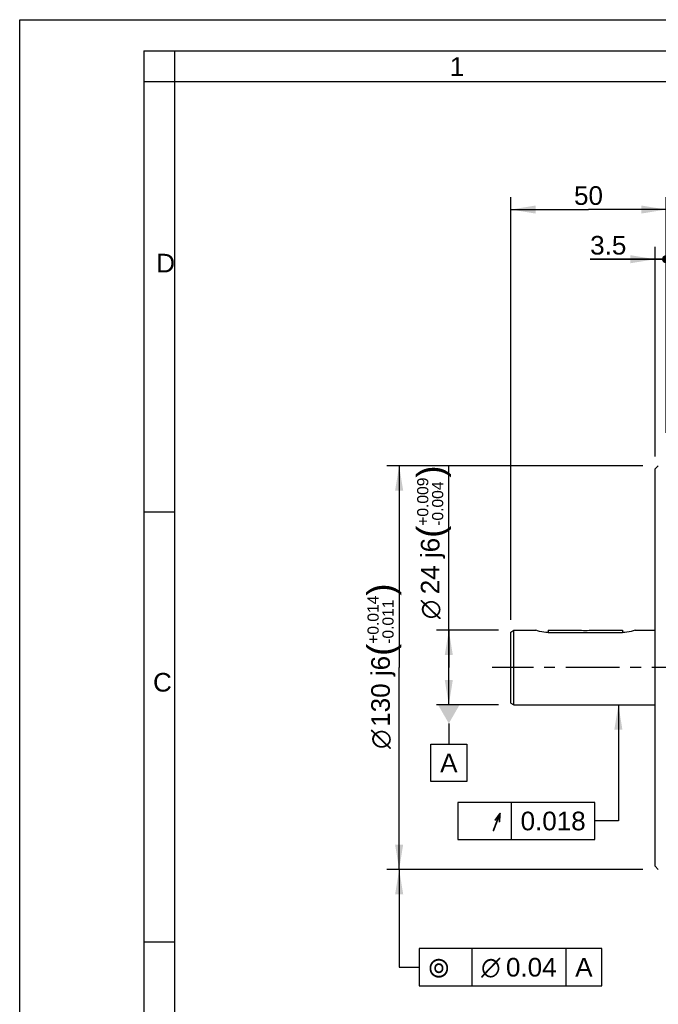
# Model space of a CAD drawing. Header units: millimetres. Extents: x 0 to 420, y 0 to 297.
# Tile 26 of 44: x 0 to 103, y 138 to 297. Entities that reach past the tile are written whole.
import ezdxf
from ezdxf.enums import TextEntityAlignment as Align

# ---------------------------------------------------------------- set-up
doc = ezdxf.new("R2010")
doc.units = ezdxf.units.MM
doc.header["$LTSCALE"] = 23.1
doc.linetypes.add('CENTER', pattern=[0.6, 0.375, -0.075, 0.075, -0.075])
doc.layers.get('0').update_dxf_attribs({"linetype": 'CONTINUOUS'})
for name, color, linetype in [('AXIS', 7, 'CONTINUOUS'), ('COMPONENTS', 7, 'CONTINUOUS'), ('DETAIL', 7, 'CONTINUOUS'), ('DIMENSION', 7, 'CONTINUOUS'), ('DPLANE', 7, 'CONTINUOUS')]:
    doc.layers.add(name, color=color, linetype=linetype)
doc.styles.get("Standard").update_dxf_attribs({"font": 'arial.ttf'})
doc.styles.add('TEXTSTYLE_2', font='arial.ttf')
doc.styles.add('TEXTSTYLE_3', font='arial.ttf')
doc.styles.add('TEXTSTYLE_4', font='gdt')
doc.dimstyles.new('DIMSTYLE_1', dxfattribs={"dimtxt": 3, "dimasz": 4, "dimexe": 0.18, "dimexo": 0.0625, "dimgap": 0.09, "dimtad": 1, "dimlfac": 2, "dimdsep": 46, "dimtxsty": 'STANDARD', "dimblk": '_FILLED', "dimblk1": '_FILLED', "dimblk2": '_FILLED', "dimcen": 0.09, "dimadec": 0, "dimazin": 0, "dimtp": 0.1, "dimtm": 0.1, "dimtfac": 1, "dimtofl": 0, "dimtmove": 0, "dimatfit": 3, "dimldrblk": '_FILLED', "dimfxl": 1, "dimtolj": 1, "dimarcsym": 0})
doc.dimstyles.new('DIMSTYLE_2', dxfattribs={"dimtxt": 3, "dimasz": 4, "dimexe": 0.18, "dimexo": 0.0625, "dimgap": 0.09, "dimtad": 1, "dimlfac": 2, "dimdsep": 46, "dimtxsty": 'STANDARD', "dimblk": '_FILLED', "dimblk1": '_FILLED', "dimblk2": '_FILLED', "dimcen": 0.09, "dimadec": 0, "dimazin": 0, "dimtp": 0.2, "dimtm": 0.2, "dimtfac": 1, "dimtofl": 0, "dimtmove": 0, "dimatfit": 3, "dimldrblk": '_FILLED', "dimfxl": 1, "dimtolj": 1, "dimarcsym": 0})
doc.dimstyles.new('DIMSTYLE_4', dxfattribs={"dimtxt": 3, "dimasz": 4, "dimexe": 0.18, "dimexo": 0.0625, "dimgap": 0.09, "dimtad": 1, "dimlfac": 2, "dimdsep": 46, "dimtxsty": 'STANDARD', "dimblk": '_FILLED', "dimblk1": '_FILLED', "dimblk2": '_FILLED', "dimcen": 0.09, "dimadec": 0, "dimazin": 0, "dimtp": 0.3, "dimtm": 0.3, "dimtfac": 1, "dimtofl": 0, "dimtmove": 0, "dimatfit": 3, "dimldrblk": '_FILLED', "dimfxl": 1, "dimtolj": 1, "dimarcsym": 0})
doc.dimstyles.new('DIMSTYLE_6', dxfattribs={"dimtxt": 3, "dimasz": 4, "dimexe": 0.18, "dimexo": 0.0625, "dimgap": 0.09, "dimtad": 1, "dimdec": 3, "dimlfac": 2, "dimdsep": 46, "dimtxsty": 'STANDARD', "dimblk": '_FILLED', "dimblk1": '_FILLED', "dimblk2": '_FILLED', "dimcen": 0.09, "dimadec": 0, "dimazin": 0, "dimtol": 1, "dimtp": 0.014, "dimtm": 0.011, "dimtfac": 0.6, "dimtdec": 3, "dimtofl": 0, "dimtmove": 0, "dimatfit": 3, "dimldrblk": '_FILLED', "dimfxl": 1, "dimtolj": 1, "dimarcsym": 0})
doc.dimstyles.new('DIMSTYLE_7', dxfattribs={"dimtxt": 3, "dimasz": 4, "dimexe": 0.18, "dimexo": 0.0625, "dimgap": 0.09, "dimtad": 1, "dimdec": 3, "dimlfac": 2, "dimdsep": 46, "dimtxsty": 'STANDARD', "dimblk": '_FILLED', "dimblk1": '_FILLED', "dimblk2": '_FILLED', "dimcen": 0.09, "dimadec": 0, "dimazin": 0, "dimtol": 1, "dimtp": 0.009, "dimtm": 0.004, "dimtfac": 0.6, "dimtdec": 3, "dimtofl": 0, "dimtmove": 0, "dimatfit": 3, "dimldrblk": '_FILLED', "dimfxl": 1, "dimtolj": 1, "dimarcsym": 0})
doc.dimstyles.get("Standard").update_dxf_attribs({"dimtxt": 3, "dimasz": 4, "dimexe": 0.18, "dimexo": 0.0625, "dimgap": 0.09, "dimtad": 1, "dimdec": 3, "dimdsep": 46, "dimtxsty": 'STANDARD', "dimblk": '_FILLED', "dimblk1": '_FILLED', "dimblk2": '_FILLED', "dimcen": 0.09, "dimadec": 0, "dimazin": 0, "dimtol": 1, "dimtp": 0.001, "dimtm": 0.001, "dimtfac": 1, "dimtdec": 3, "dimtofl": 0, "dimtmove": 0, "dimatfit": 3, "dimldrblk": '_FILLED', "dimfxl": 1, "dimtolj": 1, "dimarcsym": 0})

# ---------------------------------------------------------------- blocks, each defined once
blk = doc.blocks.new('_FILLED')
at = {"color": 0, "linetype": 'BYBLOCK'}
blk.add_solid([(0, 0), (-1, 0.1625), (-1, -0.1625)], dxfattribs=at)
blk = doc.blocks.new('_DOT')
at = {"color": 0, "linetype": 'BYBLOCK'}
blk.add_line((-0.1625, 0), (-1, 0), dxfattribs=at)
at = {"color": 0, "linetype": 'BYBLOCK', "const_width": 0.1625}
blk.add_lwpolyline([(-0.08125, 0, 1), (0.08125, 0, 1)], format="xyb", close=True, dxfattribs=at)
blk = doc.blocks.new('*D0')
at = {"layer": 'DIMENSION', "color": 2, "linetype": 'CONTINUOUS'}
for p, q in [((102.38, 226.68), (102.38, 260.43)), ((104.13, 230.64), (104.13, 260.43)), ((102.38, 258.43), (91.91, 258.43)), ((91.91, 258.43), (103.26, 258.43)), ((110.13, 258.43), (103.26, 258.43)), ((104.13, 258.43), (110.13, 258.43))]:
    blk.add_line(p, q, dxfattribs=at)
at = {"layer": 'DIMENSION', "color": 2, "linetype": 'CONTINUOUS', "xscale": 4, "yscale": 4, "zscale": 4}
blk.add_blockref('_FILLED', (102.38, 258.43), dxfattribs=at)
at = {"layer": 'DIMENSION', "color": 2, "linetype": 'CONTINUOUS', "xscale": 4, "yscale": 4, "zscale": 4, "rotation": 180}
blk.add_blockref('_DOT', (104.13, 258.43), dxfattribs=at)
at = {"layer": 'DIMENSION', "color": 2, "linetype": 'CONTINUOUS', "insert": (97.73, 262.18), "char_height": 3, "width": 5.8216, "attachment_point": 3, "line_spacing_factor": 0.9}
blk.add_mtext('3.5', dxfattribs=at)
blk = doc.blocks.new('*D1')
at = {"layer": 'DIMENSION', "color": 2, "linetype": 'CONTINUOUS'}
for p, q in [((104.13, 230.46), (104.13, 260.43)), ((110.13, 230.93), (110.13, 260.43)), ((104.13, 258.43), (98.13, 258.43)), ((98.13, 258.43), (107.13, 258.43)), ((120.06, 258.43), (107.13, 258.43)), ((110.13, 258.43), (120.06, 258.43))]:
    blk.add_line(p, q, dxfattribs=at)
at = {"layer": 'DIMENSION', "color": 2, "linetype": 'CONTINUOUS', "xscale": 4, "yscale": 4, "zscale": 4}
blk.add_blockref('_DOT', (104.13, 258.43), dxfattribs=at)
at = {"layer": 'DIMENSION', "color": 2, "linetype": 'CONTINUOUS', "xscale": 4, "yscale": 4, "zscale": 4, "rotation": 180}
blk.add_blockref('_FILLED', (110.13, 258.43), dxfattribs=at)
at = {"layer": 'DIMENSION', "color": 2, "linetype": 'CONTINUOUS', "insert": (115.39, 262.18), "char_height": 3, "width": 4.6617, "attachment_point": 1, "line_spacing_factor": 0.9}
blk.add_mtext('12', dxfattribs=at)
blk = doc.blocks.new('*D6')
at = {"layer": 'DIMENSION', "color": 2, "linetype": 'CONTINUOUS'}
for p, q in [((79.13, 200.39), (79.13, 268.43)), ((104.13, 230.46), (104.13, 268.43)), ((79.13, 266.43), (91.63, 266.43)), ((104.13, 266.43), (91.63, 266.43))]:
    blk.add_line(p, q, dxfattribs=at)
at = {"layer": 'DIMENSION', "color": 2, "linetype": 'CONTINUOUS', "xscale": 4, "yscale": 4, "zscale": 4, "rotation": 180}
blk.add_blockref('_FILLED', (79.13, 266.43), dxfattribs=at)
at = {"layer": 'DIMENSION', "color": 2, "linetype": 'CONTINUOUS', "xscale": 4, "yscale": 4, "zscale": 4}
blk.add_blockref('_FILLED', (104.13, 266.43), dxfattribs=at)
at = {"layer": 'DIMENSION', "color": 2, "linetype": 'CONTINUOUS', "insert": (91.63, 270.18), "char_height": 3, "width": 4.6617, "attachment_point": 2, "line_spacing_factor": 0.9}
blk.add_mtext('50', dxfattribs=at)
blk = doc.blocks.new('*D13')
at = {"layer": 'DIMENSION', "color": 2, "linetype": 'CONTINUOUS'}
for p, q in [((100.38, 225.18), (59.13, 225.18)), ((61.13, 225.18), (61.13, 192.68)), ((61.13, 160.18), (61.13, 192.68)), ((100.38, 160.18), (59.13, 160.18))]:
    blk.add_line(p, q, dxfattribs=at)
at = {"layer": 'DIMENSION', "color": 2, "linetype": 'CONTINUOUS', "xscale": 4, "yscale": 4, "zscale": 4}
for p, rotation in [((61.13, 225.18), 90), ((61.13, 160.18), 270)]:
    blk.add_blockref('_FILLED', p, dxfattribs=dict(at, rotation=rotation))
at = {"layer": 'DIMENSION', "color": 2, "linetype": 'CONTINUOUS'}
for s, height, p in [(')', 4.2, (60.23, 205.24)), ('(', 4.2, (60.23, 195.53)), ('130 j6', 3, (59.63, 188.85))]:
    blk.add_text(s, height=height, rotation=90, dxfattribs=at).set_placement(p, align=Align.CENTER)
for s, height, style, p in [('+0.014', 1.8, 'TEXTSTYLE_3', (57.83, 200.38)), ('-0.011', 1.8, 'TEXTSTYLE_3', (60.23, 200.07)), ('n', 3, 'TEXTSTYLE_4', (59.63, 181.14))]:
    blk.add_text(s, height=height, rotation=90, dxfattribs=dict(at, style=style)).set_placement(p, align=Align.CENTER)
blk = doc.blocks.new('*D14')
at = {"layer": 'DIMENSION', "color": 2, "linetype": 'CONTINUOUS'}
for p, q in [((69.13, 192.68), (69.13, 225.22)), ((77.13, 198.68), (67.13, 198.68)), ((69.13, 198.68), (69.13, 192.68)), ((69.13, 186.68), (69.13, 192.68)), ((77.13, 186.68), (67.13, 186.68))]:
    blk.add_line(p, q, dxfattribs=at)
at = {"layer": 'DIMENSION', "color": 2, "linetype": 'CONTINUOUS', "xscale": 4, "yscale": 4, "zscale": 4}
for p, rotation in [((69.13, 198.68), 90), ((69.13, 186.68), 270)]:
    blk.add_blockref('_FILLED', p, dxfattribs=dict(at, rotation=rotation))
at = {"layer": 'DIMENSION', "color": 2, "linetype": 'CONTINUOUS'}
for s, height, p in [(')', 4.2, (68.23, 223.26)), ('(', 4.2, (68.23, 213.56)), ('24 j6', 3, (67.63, 204.48))]:
    blk.add_text(s, height=height, rotation=90, dxfattribs=at).set_placement(p)
for s, height, style, p in [('+0.009', 1.8, 'TEXTSTYLE_3', (65.83, 215.51)), ('-0.004', 1.8, 'TEXTSTYLE_3', (68.23, 215.51)), ('n', 3, 'TEXTSTYLE_4', (67.63, 200.48))]:
    blk.add_text(s, height=height, rotation=90, dxfattribs=dict(at, style=style)).set_placement(p)

msp = doc.modelspace()

# ---------------------------------------------------------------- linework, layer by layer
at = {"color": 2, "linetype": 'CONTINUOUS'}
for p, q in [((0, 0), (0, 297)), ((0, 297), (420, 297)), ((20, 292), (20, 5)), ((20, 292), (415, 292)), ((25, 287), (25, 292)), ((25, 287), (20, 287)), ((20, 217.75), (25, 217.75)), ((20, 148.5), (25, 148.5))]:
    msp.add_line(p, q, dxfattribs=at)
at = {"color": 7, "linetype": 'CONTINUOUS'}
for p in [(25, 10), (410, 287)]:
    msp.add_line(p, (25, 287), dxfattribs=at)
at = {"layer": 'AXIS', "color": 2, "linetype": 'CENTER'}
msp.add_line((235.23095, 192.67842), (76.13062, 192.67842), dxfattribs=at)
at = {"layer": 'COMPONENTS', "color": 7, "linetype": 'CONTINUOUS'}
for p, q in [((102.38061, 224.67842), (102.88061, 225.17842)), ((102.38062, 160.67842), (102.38062, 224.67842)), ((79.13062, 186.96748), (79.13062, 198.38935)), ((79.13066, 198.38965), (79.63067, 198.67833)), ((79.63062, 186.67842), (79.63062, 198.67842)), ((79.63062, 198.67842), (83.1306, 198.67842)), ((83.13286, 198.67764), (83.13067, 198.67837)), ((85.13062, 198.67842), (85.13062, 198.33527)), ((85.13062, 198.67842), (90.50562, 198.67842)), ((85.13062, 198.33527), (97.13062, 198.33527)), ((90.50562, 198.67842), (90.51664, 198.67728)), ((91.74474, 198.67729), (91.75562, 198.67842)), ((91.75562, 198.67842), (97.13062, 198.67842)), ((97.13062, 198.67842), (97.13062, 198.33527)), ((99.11098, 198.6719), (99.12837, 198.67764)), ((99.13056, 198.67837), (99.12837, 198.67764)), ((99.13063, 198.67842), (102.38062, 198.67842)), ((79.13066, 186.96718), (79.63067, 186.6785)), ((79.63062, 186.67842), (102.38062, 186.67842)), ((102.38061, 160.67841), (102.88061, 160.17841))]:
    msp.add_line(p, q, dxfattribs=at)
msp.add_arc((91.13062, 204.64465), 5.99887, 264.1255382, 275.8758268, dxfattribs=at)
for points, knots in [([(85.13062, 198.33527), (84.66698, 198.33527), (83.9867, 198.42133), (83.33591, 198.61059), (83.13286, 198.67764)], [0, 0, 0, 0, 0.684361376, 1, 1, 1, 1]), ([(99.12837, 198.67764), (98.92532, 198.61059), (98.27453, 198.42133), (97.59424, 198.33527), (97.13062, 198.33527)], [0, 0, 0, 0, 0.315642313, 1, 1, 1, 1])]:
    msp.add_open_spline(points, degree=3, knots=knots, dxfattribs=at)
at = {"layer": 'DETAIL', "color": 2, "linetype": 'CONTINUOUS'}
for p, q in [((79.19691, 170.97608), (79.19691, 164.97608)), ((72.84059, 147.42842), (72.84059, 141.42842)), ((87.99301, 147.42842), (87.99301, 141.42842))]:
    msp.add_line(p, q, dxfattribs=at)
for points in [[(70.57191, 164.97608), (92.68018, 164.97608), (92.68018, 170.97608)], [(92.68018, 170.97608), (70.57191, 170.97608), (70.57191, 164.97608)], [(64.34059, 141.42842), (93.78111, 141.42842), (93.78111, 147.42842)], [(93.78111, 147.42842), (64.34059, 147.42842), (64.34059, 141.42842)]]:
    msp.add_lwpolyline(points, dxfattribs=at)
at = {"layer": 'DPLANE', "color": 2, "linetype": 'CONTINUOUS'}
for p, q in [((73.96747, 186.67842), (69.1306, 186.67842)), ((69.1306, 183.67842), (69.1306, 180.3237)), ((66.23655, 174.3237), (66.23655, 180.3237)), ((66.23655, 180.3237), (72.02465, 180.3237)), ((72.02465, 180.3237), (72.02465, 174.3237)), ((72.02465, 174.3237), (66.23655, 174.3237))]:
    msp.add_line(p, q, dxfattribs=at)
msp.add_solid([(70.86265, 186.67842), (67.39855, 186.67842), (69.1306, 183.67842)], dxfattribs=at)

# ---------------------------------------------------------------- texts
at = {"color": 2, "linetype": 'CONTINUOUS', "char_height": 3, "attachment_point": 1, "line_spacing_factor": 0.9, "style": 'TEXTSTYLE_2'}
for s, insert, width in [('1', (69.27205, 290.95221), 2.330855), ('D', (22.00079, 259.30541), 3.0223048), ('C', (21.4816, 191.81181), 3.0223048)]:
    msp.add_mtext(s, dxfattribs=dict(at, insert=insert, width=width))
at = {"layer": 'DETAIL', "color": 2, "linetype": 'CONTINUOUS', "style": 'TEXTSTYLE_4'}
msp.add_text('h', height=3, dxfattribs=at).set_placement((77.69691, 166.47608), align=Align.RIGHT)
at = {"layer": 'DETAIL', "color": 2, "linetype": 'CONTINUOUS'}
msp.add_text('0.018', height=3, dxfattribs=at).set_placement((91.18018, 166.47608), align=Align.RIGHT)
for s, p in [('0.04', (78.34059, 142.92842)), ('A', (89.49301, 142.92842))]:
    msp.add_text(s, height=3, dxfattribs=at).set_placement(p)
at = {"layer": 'DETAIL', "color": 2, "linetype": 'CONTINUOUS', "style": 'TEXTSTYLE_4'}
for s, p in [('r', (65.84059, 142.92842)), ('n', (74.34059, 142.92842))]:
    msp.add_text(s, height=3, dxfattribs=at).set_placement(p)
at = {"layer": 'DPLANE', "color": 2, "linetype": 'CONTINUOUS', "insert": (67.73655, 178.8237), "char_height": 3, "width": 2.7881041, "attachment_point": 1, "line_spacing_factor": 0.9}
msp.add_mtext('A', dxfattribs=at)

# ---------------------------------------------------------------- dimensions: what is measured, and where the dimension line sits
at = {"layer": 'DIMENSION', "color": 2, "linetype": 'CONTINUOUS'}
dim = msp.add_linear_dim(base=(104.13062, 266.42843), p1=(79.13066, 200.38965), p2=(104.13062, 230.46195), dimstyle='DIMSTYLE_4', dxfattribs=at)
dim.commit()
dim.dimension.update_dxf_attribs({"geometry": '*D6', "text_midpoint": (89.29978, 268.67843), "dimtype": 160})
for base, p1, p2, dimstyle, override, picture, middle in [((104.13062, 258.42843), (102.38061, 226.67842), (104.13062, 230.64067), 'DIMSTYLE_1', {"dimblk2": 'DOT', "dimsah": 1}, '*D0', (88.99483, 260.67843)), ((110.13062, 258.42843), (104.13062, 230.46195), (110.13062, 230.92842), 'DIMSTYLE_2', {"dimblk1": 'DOT', "dimsah": 1}, '*D1', (117.72582, 260.67843))]:
    dim = msp.add_linear_dim(base=base, p1=p1, p2=p2, dimstyle=dimstyle, override=override, dxfattribs=at)
    dim.commit()
    dim.dimension.update_dxf_attribs({"geometry": picture, "text_midpoint": middle, "dimtype": 160})
for base, p1, p2, dimstyle, picture, middle in [((61.1306, 160.17842), (100.38062, 225.17842), (100.38062, 160.17842), 'DIMSTYLE_6', '*D13', (59.32723, 191.34822)), ((69.1306, 186.67842), (77.13062, 198.67842), (77.13062, 186.67842), 'DIMSTYLE_7', '*D14', (66.1306, 212.84686))]:
    dim = msp.add_linear_dim(base=base, p1=p1, p2=p2, angle=270, text='%%c<>', dimstyle=dimstyle, override={"dimpost": '<>j6'}, dxfattribs=at)
    dim.commit()
    dim.dimension.update_dxf_attribs({"geometry": picture, "text_midpoint": middle, "dimtype": 160})

# ---------------------------------------------------------------- leaders
at = {"layer": 'DETAIL', "color": 2, "linetype": 'CONTINUOUS'}
for points in [[(96.44631, 186.67842), (96.44631, 167.97608), (92.68018, 167.97608)], [(61.1306, 160.17842), (61.1306, 144.42842), (64.34059, 144.42842)]]:
    msp.add_leader(points, dimstyle='STANDARD', override={"dimtad": 0}, dxfattribs=at)

doc.saveas('drawing.dxf')
